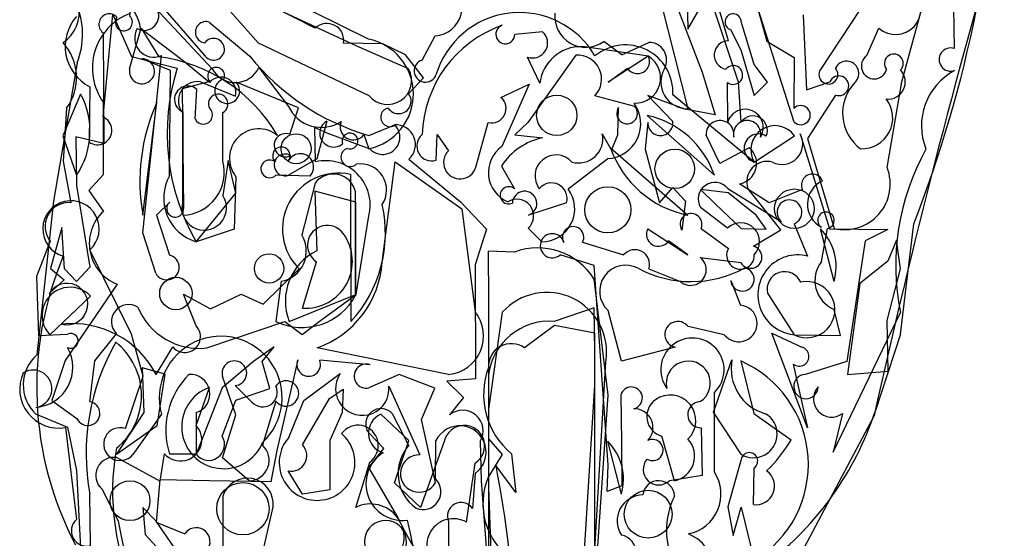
# Model space of a CAD drawing. Extents: x 0 to 0.94, y 0.04 to 2.54.
# Tile 2 of 4: x 0.16 to 0.93, y 1.04 to 1.45. Entities that reach past the tile are written whole.
import ezdxf

# ---------------------------------------------------------------- set-up
doc = ezdxf.new("R2010")
doc.units = 0

msp = doc.modelspace()

# ---------------------------------------------------------------- linework, layer by layer
at = {"layer": 'Default', "color": 2, "linetype": 'CONTINUOUS'}
for p, q in [((0.223835, 1.503417), (0.309395, 1.411627)), ((0.431837, 1.434978), (0.331555, 1.48472)), ((0.850052, 1.401528), (0.869761, 1.474095)), ((0.772746, 1.453901), (0.77537, 1.395257)), ((0.734349, 1.41492), (0.724068, 1.448616)), ((0.568436, 1.440693), (0.546661, 1.438514)), ((0.716049, 1.442272), (0.723933, 1.425854)), ((0.651304, 1.421471), (0.5993, 1.429064)), ((0.566374, 1.400315), (0.556694, 1.420847)), ((0.723933, 1.425854), (0.734349, 1.390643)), ((0.346085, 1.4126), (0.369279, 1.382046)), ((0.744581, 1.401213), (0.734349, 1.41492)), ((0.535779, 1.389257), (0.557954, 1.399561)), ((0.557954, 1.399561), (0.536338, 1.350662)), ((0.734349, 1.390643), (0.744581, 1.401213)), ((0.77537, 1.395257), (0.793433, 1.401382)), ((0.838512, 1.334133), (0.850052, 1.401528)), ((0.797844, 1.391093), (0.776015, 1.357017)), ((0.255199, 1.296892), (0.2662, 1.385525)), ((0.516029, 1.334445), (0.525797, 1.369537)), ((0.42843, 1.360113), (0.432277, 1.348976)), ((0.485005, 1.339878), (0.485762, 1.360168)), ((0.485762, 1.360168), (0.494774, 1.347408)), ((0.734349, 1.338559), (0.765839, 1.359103)), ((0.776015, 1.357017), (0.796847, 1.286475)), ((0.588342, 1.317517), (0.619555, 1.341192)), ((0.390159, 1.322054), (0.379601, 1.281435)), ((0.421863, 1.234152), (0.42186, 1.315167)), ((0.692221, 1.317069), (0.703596, 1.305865)), ((0.713876, 1.314461), (0.692221, 1.317069)), ((0.735726, 1.296963), (0.713876, 1.314461)), ((0.703596, 1.305865), (0.723933, 1.286475)), ((0.743509, 1.285842), (0.735726, 1.296963)), ((0.557131, 1.286633), (0.567689, 1.276058)), ((0.723933, 1.286475), (0.743509, 1.285842)), ((0.8459, 1.277207), (0.839038, 1.260791)), ((0.848939, 1.254733), (0.8459, 1.277207)), ((0.54638, 1.267938), (0.525775, 1.268521)), ((0.525775, 1.268521), (0.526023, 1.230194)), ((0.839038, 1.260791), (0.81698, 1.243197)), ((0.838492, 1.214262), (0.848939, 1.254733)), ((0.363589, 1.245), (0.359362, 1.213557)), ((0.61977, 1.155757), (0.608855, 1.246694)), ((0.81698, 1.243197), (0.807264, 1.17189)), ((0.526023, 1.230194), (0.526023, 0.93852)), ((0.839283, 1.174413), (0.838492, 1.214262)), ((0.807264, 1.17189), (0.839283, 1.174413)), ((0.609354, 1.005054), (0.61977, 1.155757)), ((0.317697, 1.07641), (0.317697, 1.011194)), ((0.348229, 1.027796), (0.357184, 1.068206))]:
    msp.add_line(p, q, dxfattribs=at)
at = {"layer": 'Default', "color": 8, "linetype": 'CONTINUOUS'}
for p, q in [((0.244294, 1.490226), (0.30397, 1.421585)), ((0.390217, 1.443464), (0.317932, 1.480392)), ((0.81768, 1.458667), (0.786213, 1.411219)), ((0.307206, 1.44831), (0.338886, 1.42164)), ((0.8224, 1.42199), (0.8319, 1.44345)), ((0.443144, 1.431304), (0.412348, 1.431776)), ((0.461014, 1.422663), (0.443144, 1.431304)), ((0.475164, 1.404677), (0.461014, 1.422663)), ((0.59443, 1.422371), (0.556807, 1.369506)), ((0.65126, 1.421604), (0.61977, 1.40106)), ((0.463443, 1.392133), (0.475164, 1.404677)), ((0.61977, 1.40106), (0.634828, 1.412118)), ((0.640713, 1.381986), (0.609449, 1.390554)), ((0.62745, 1.359824), (0.627965, 1.381227)), ((0.432277, 1.359392), (0.453939, 1.368237)), ((0.556807, 1.369506), (0.546577, 1.359736)), ((0.546577, 1.359736), (0.568582, 1.357601)), ((0.615172, 1.360683), (0.622494, 1.347875)), ((0.622494, 1.347875), (0.62745, 1.359824)), ((0.536149, 1.335373), (0.546407, 1.317429)), ((0.422079, 1.307047), (0.389862, 1.315658)), ((0.389862, 1.315658), (0.391373, 1.268819)), ((0.422159, 1.234776), (0.422079, 1.307047)), ((0.587147, 1.30665), (0.557294, 1.296899)), ((0.369779, 1.213557), (0.422159, 1.234776)), ((0.536796, 1.220691), (0.526023, 1.144597)), ((0.5878, 0.668045), (0.617973, 1.181806)), ((0.526023, 1.144597), (0.526023, 1.083331)), ((0.526023, 1.083331), (0.53644, 0.812633))]:
    msp.add_line(p, q, dxfattribs=at)
at = {"layer": 'Default', "color": 3, "linetype": 'CONTINUOUS'}
for p, q in [((0.681052, 1.49552), (0.682268, 1.442727)), ((0.682268, 1.442727), (0.712024, 1.494313)), ((0.702555, 1.458558), (0.721636, 1.401535)), ((0.765598, 1.369809), (0.735478, 1.464237)), ((0.735478, 1.464237), (0.744207, 1.433288)), ((0.891111, 1.42752), (0.890594, 1.460027)), ((0.244783, 1.411555), (0.253734, 1.443523)), ((0.253734, 1.443523), (0.267565, 1.421153)), ((0.473942, 1.418482), (0.484337, 1.437626)), ((0.744207, 1.433288), (0.765598, 1.420629)), ((0.765598, 1.420629), (0.765333, 1.380558)), ((0.276672, 1.41019), (0.254433, 1.419497)), ((0.276032, 1.327654), (0.276672, 1.41019)), ((0.721636, 1.401535), (0.723884, 1.369861)), ((0.206382, 1.391824), (0.192505, 1.359164)), ((0.296093, 1.37246), (0.29739, 1.395493)), ((0.734349, 1.338559), (0.670513, 1.391132)), ((0.223951, 1.385582), (0.223951, 1.328391)), ((0.286448, 1.377916), (0.286448, 1.296892)), ((0.317697, 1.339243), (0.317697, 1.377335)), ((0.703101, 1.328142), (0.650435, 1.375108)), ((0.192505, 1.359164), (0.203118, 1.328142)), ((0.389921, 1.365628), (0.40053, 1.360885)), ((0.3905, 1.33868), (0.389921, 1.365628)), ((0.40053, 1.360885), (0.433021, 1.348976)), ((0.770157, 1.360681), (0.793335, 1.286138)), ((0.621671, 1.349711), (0.682268, 1.296892)), ((0.463526, 1.340697), (0.504021, 1.307255)), ((0.223951, 1.328391), (0.212765, 1.316339)), ((0.386211, 1.327474), (0.359363, 1.328142)), ((0.328114, 1.327046), (0.326791, 1.285827)), ((0.212765, 1.316339), (0.22421, 1.299855)), ((0.755227, 1.285406), (0.729157, 1.317722)), ((0.504021, 1.307255), (0.524474, 1.285976)), ((0.42218, 1.234625), (0.432277, 1.296422)), ((0.326791, 1.285827), (0.296865, 1.276058)), ((0.524474, 1.285976), (0.515607, 1.257937)), ((0.650778, 1.286186), (0.682268, 1.265641)), ((0.73361, 1.272467), (0.755227, 1.285406)), ((0.793335, 1.286138), (0.839029, 1.285713)), ((0.839029, 1.285713), (0.821202, 1.276802)), ((0.599703, 1.275574), (0.631857, 1.265641)), ((0.682268, 1.265641), (0.66721, 1.2767)), ((0.821202, 1.276802), (0.818451, 1.25799)), ((0.608877, 1.257512), (0.582072, 1.265641)), ((0.515607, 1.257937), (0.515934, 1.168443)), ((0.691951, 1.263759), (0.723812, 1.259823)), ((0.818451, 1.25799), (0.806899, 1.182049)), ((0.61977, 1.100794), (0.608877, 1.257512)), ((0.651671, 1.254854), (0.67644, 1.244808)), ((0.235114, 1.242775), (0.194143, 1.182802)), ((0.744692, 1.235797), (0.765598, 1.20314)), ((0.182285, 1.20314), (0.214192, 1.233308)), ((0.394397, 1.214282), (0.42218, 1.234625)), ((0.796152, 1.110975), (0.848929, 1.220652)), ((0.305143, 1.192724), (0.366396, 1.213557)), ((0.366396, 1.213557), (0.380012, 1.203372)), ((0.380012, 1.203372), (0.394397, 1.214282)), ((0.217545, 1.18254), (0.234367, 1.203911)), ((0.35799, 1.193489), (0.341809, 1.182003)), ((0.348717, 1.182034), (0.35799, 1.193489)), ((0.194143, 1.182802), (0.183791, 1.151554)), ((0.213534, 1.150588), (0.217545, 1.18254)), ((0.341809, 1.182003), (0.31741, 1.161477)), ((0.354757, 1.160828), (0.348717, 1.182034)), ((0.376623, 1.183525), (0.360131, 1.11233)), ((0.433389, 1.179511), (0.393763, 1.183069)), ((0.723736, 1.182538), (0.733945, 1.141222)), ((0.806899, 1.182049), (0.774262, 1.171999)), ((0.254628, 1.177092), (0.255891, 1.142199)), ((0.272706, 1.17224), (0.254628, 1.177092)), ((0.26634, 1.132022), (0.272706, 1.17224)), ((0.381326, 1.151526), (0.40981, 1.172593)), ((0.455872, 1.17189), (0.432312, 1.161473)), ((0.483897, 1.161171), (0.455872, 1.17189)), ((0.515934, 1.168443), (0.493473, 1.166759)), ((0.493473, 1.166759), (0.506323, 1.153976)), ((0.31741, 1.161477), (0.296865, 1.109389)), ((0.328093, 1.151761), (0.354757, 1.160828)), ((0.447961, 1.162775), (0.472152, 1.108889)), ((0.473552, 1.136754), (0.483897, 1.161171)), ((0.703101, 1.095444), (0.703101, 1.157917)), ((0.183791, 1.151554), (0.203481, 1.137402)), ((0.317341, 1.123455), (0.328093, 1.151761)), ((0.369538, 1.122627), (0.381326, 1.151526)), ((0.506323, 1.153976), (0.495494, 1.140174)), ((0.629664, 1.155885), (0.630186, 1.118541)), ((0.255891, 1.142199), (0.234367, 1.109389)), ((0.484434, 1.087135), (0.473552, 1.136754)), ((0.733945, 1.141222), (0.763099, 1.120576)), ((0.803497, 1.141366), (0.796152, 1.110975)), ((0.234367, 1.109389), (0.26634, 1.132022)), ((0.692704, 1.130203), (0.693388, 1.092591)), ((0.519443, 1.119542), (0.520271, 1.088447)), ((0.360131, 1.11233), (0.355367, 1.087848)), ((0.630186, 1.118541), (0.630584, 1.084613)), ((0.723859, 1.104551), (0.713517, 1.068078)), ((0.421947, 1.067641), (0.432954, 1.103281)), ((0.619029, 1.0801), (0.61977, 1.100794)), ((0.733592, 1.069903), (0.734349, 1.098827)), ((0.268396, 1.089327), (0.265571, 1.056244)), ((0.307415, 1.088556), (0.268396, 1.089327)), ((0.355367, 1.087848), (0.307415, 1.088556)), ((0.520271, 1.088447), (0.526023, 1.012332)), ((0.693388, 1.092591), (0.667786, 1.088556)), ((0.630584, 1.084613), (0.619029, 1.0801)), ((0.713517, 1.068078), (0.717821, 1.045612)), ((0.717821, 1.045612), (0.724116, 1.067884)), ((0.724116, 1.067884), (0.734349, 1.026055)), ((0.265571, 1.056244), (0.287927, 1.046888))]:
    msp.add_line(p, q, dxfattribs=at)
at = {"layer": 'Default', "color": 72, "linetype": 'CONTINUOUS'}
for p, q in [((0.664815, 1.484052), (0.693453, 1.409025)), ((0.714152, 1.433576), (0.704968, 1.464475)), ((0.223951, 1.373785), (0.231652, 1.454242)), ((0.231652, 1.454242), (0.246235, 1.42122)), ((0.286696, 1.417965), (0.253315, 1.443225)), ((0.223951, 1.439965), (0.224655, 1.353006)), ((0.246235, 1.42122), (0.28213, 1.412153)), ((0.255199, 1.283036), (0.269725, 1.422108)), ((0.307334, 1.401009), (0.286696, 1.417965)), ((0.693453, 1.409025), (0.703613, 1.37547)), ((0.213534, 1.397594), (0.212964, 1.354203)), ((0.307647, 1.401696), (0.28586, 1.395979)), ((0.300398, 1.401399), (0.327676, 1.390314)), ((0.377031, 1.380988), (0.32823, 1.401167)), ((0.713475, 1.369853), (0.71341, 1.400943)), ((0.28586, 1.395979), (0.28703, 1.302092)), ((0.651002, 1.390626), (0.670524, 1.370298)), ((0.679973, 1.380054), (0.651002, 1.390626)), ((0.286448, 1.307812), (0.286448, 1.376759)), ((0.370208, 1.360275), (0.377031, 1.380988)), ((0.703613, 1.37547), (0.679973, 1.380054)), ((0.399263, 1.370696), (0.391382, 1.341087)), ((0.650956, 1.369869), (0.648694, 1.348502)), ((0.224655, 1.353006), (0.202551, 1.358386)), ((0.202551, 1.358386), (0.203118, 1.320034)), ((0.707286, 1.337289), (0.696495, 1.359661)), ((0.648694, 1.348502), (0.660041, 1.306536)), ((0.730331, 1.349681), (0.707286, 1.337289)), ((0.322021, 1.339837), (0.317697, 1.312353)), ((0.328114, 1.31402), (0.322021, 1.339837)), ((0.391382, 1.341087), (0.369242, 1.328129)), ((0.417755, 1.32884), (0.418221, 1.213557)), ((0.203118, 1.320034), (0.213534, 1.256076)), ((0.745991, 1.306596), (0.722694, 1.321521)), ((0.296865, 1.276058), (0.328114, 1.31402)), ((0.660041, 1.306536), (0.670457, 1.318498)), ((0.670457, 1.318498), (0.68028, 1.307803)), ((0.713471, 1.317725), (0.755772, 1.291548)), ((0.772092, 1.317011), (0.745991, 1.306596)), ((0.265769, 1.296761), (0.276189, 1.307118)), ((0.68028, 1.307803), (0.677532, 1.28518)), ((0.265769, 1.296761), (0.276032, 1.265492)), ((0.713355, 1.286673), (0.692226, 1.302939)), ((0.765598, 1.29013), (0.776043, 1.264809)), ((0.191614, 1.287135), (0.182672, 1.254956)), ((0.193723, 1.254771), (0.191614, 1.287135)), ((0.265224, 1.251323), (0.255199, 1.283036)), ((0.692664, 1.286496), (0.71408, 1.270779)), ((0.786976, 1.260643), (0.791818, 1.286439)), ((0.246131, 1.20363), (0.213534, 1.269606)), ((0.182672, 1.254956), (0.193431, 1.246078)), ((0.203202, 1.244729), (0.193723, 1.254771)), ((0.213534, 1.256076), (0.203202, 1.244729)), ((0.349337, 1.227026), (0.377631, 1.254773)), ((0.193431, 1.246078), (0.181678, 1.235351)), ((0.296865, 1.210126), (0.287086, 1.234821)), ((0.287086, 1.234821), (0.308098, 1.223431)), ((0.308098, 1.223431), (0.332236, 1.234814)), ((0.332236, 1.234814), (0.349337, 1.227026)), ((0.608916, 1.224313), (0.577441, 1.213557)), ((0.609354, 1.189387), (0.608916, 1.224313)), ((0.801958, 1.202581), (0.796802, 1.222904)), ((0.255271, 1.170511), (0.246131, 1.20363)), ((0.765598, 1.20314), (0.801958, 1.202581)), ((0.265616, 1.17189), (0.278614, 1.193495)), ((0.609354, 0.949466), (0.609354, 1.189387)), ((0.241623, 1.12946), (0.255271, 1.170511)), ((0.526023, 1.171534), (0.526023, 1.121516)), ((0.296865, 1.131931), (0.307286, 1.161812)), ((0.269812, 1.140838), (0.247271, 1.109193)), ((0.463532, 1.12018), (0.44153, 1.140692)), ((0.45224, 1.086851), (0.463532, 1.12018)), ((0.491294, 1.119481), (0.472843, 1.067674)), ((0.526023, 1.121516), (0.53667, 1.109116)), ((0.234808, 1.106735), (0.268653, 1.088286)), ((0.268653, 1.088286), (0.272179, 1.109774)), ((0.53667, 1.109116), (0.525768, 1.09149)), ((0.50878, 1.056086), (0.515607, 1.102473)), ((0.236027, 1.056804), (0.223226, 1.081934)), ((0.472843, 1.067674), (0.45224, 1.086851)), ((0.255146, 1.067666), (0.256987, 1.046388)), ((0.265611, 1.056968), (0.255146, 1.067666)), ((0.246554, 1.00472), (0.236027, 1.056804)), ((0.280005, 1.036069), (0.265611, 1.056968)), ((0.256987, 1.046388), (0.265827, 1.03672))]:
    msp.add_line(p, q, dxfattribs=at)
at = {"layer": 'Default', "color": 202, "linetype": 'CONTINUOUS'}
for p, q in [((0.317184, 1.463883), (0.345384, 1.431966)), ((0.422314, 1.429768), (0.347901, 1.464139)), ((0.345384, 1.431966), (0.432277, 1.390643)), ((0.46337, 1.411609), (0.422314, 1.429768)), ((0.380195, 1.223974), (0.3912, 1.260305)), ((0.577742, 1.210317), (0.554173, 1.192724)), ((0.609403, 1.204253), (0.577742, 1.210317)), ((0.609354, 1.163332), (0.609403, 1.204253)), ((0.578105, 0.669164), (0.609354, 1.163332)), ((0.54403, 1.10981), (0.547507, 1.079479)), ((0.547507, 1.079479), (0.531958, 1.100258))]:
    msp.add_line(p, q, dxfattribs=at)
at = {"layer": 'Default', "color": 6, "linetype": 'CONTINUOUS'}
for p, q in [((0.661138, 1.463782), (0.682268, 1.380226)), ((0.630579, 1.422622), (0.616306, 1.433057)), ((0.630579, 1.422622), (0.65157, 1.432323)), ((0.195297, 1.380674), (0.192702, 1.339325)), ((0.192702, 1.339325), (0.198666, 1.306646)), ((0.442693, 1.259991), (0.452821, 1.338799)), ((0.452821, 1.338799), (0.505154, 1.301918)), ((0.505154, 1.301918), (0.515607, 1.220961)), ((0.796847, 1.244808), (0.786202, 1.286198)), ((0.182578, 1.276434), (0.171869, 1.248749)), ((0.171869, 1.248749), (0.173359, 1.20246)), ((0.715849, 1.245572), (0.723459, 1.226295)), ((0.630186, 1.182307), (0.61977, 1.222034)), ((0.710836, 1.20314), (0.682486, 1.209464)), ((0.776015, 1.130223), (0.748091, 1.20433)), ((0.748091, 1.20433), (0.771504, 1.19338)), ((0.173359, 1.20246), (0.195969, 1.203442)), ((0.494774, 1.17189), (0.391618, 1.192724)), ((0.672284, 1.193365), (0.630186, 1.182307)), ((0.702376, 1.142439), (0.716843, 1.183496)), ((0.764838, 1.180062), (0.776015, 1.130223)), ((0.328114, 1.140404), (0.317598, 1.17023)), ((0.327386, 1.163304), (0.34056, 1.15031)), ((0.401514, 1.153207), (0.41205, 1.160327)), ((0.41205, 1.160327), (0.411444, 1.142192)), ((0.35937, 1.151064), (0.348946, 1.116443)), ((0.380195, 1.116661), (0.401514, 1.153207)), ((0.411444, 1.142192), (0.401533, 1.120126)), ((0.723933, 1.109389), (0.702376, 1.142439)), ((0.29679, 1.142046), (0.296925, 1.109452)), ((0.317443, 1.106469), (0.328114, 1.140404)), ((0.450591, 1.14141), (0.463526, 1.1161)), ((0.773451, 1.03602), (0.828152, 1.139437)), ((0.19449, 1.130336), (0.203118, 1.058262)), ((0.401533, 1.120126), (0.401783, 1.081452)), ((0.443982, 1.113939), (0.431883, 1.12631)), ((0.484358, 1.090061), (0.484737, 1.12007)), ((0.630186, 1.078139), (0.619541, 1.119529)), ((0.671852, 1.088556), (0.661816, 1.12363)), ((0.432276, 1.099044), (0.443982, 1.113939)), ((0.296925, 1.109452), (0.276032, 1.109389)), ((0.33853, 1.088556), (0.317443, 1.106469)), ((0.380195, 1.078139), (0.369008, 1.096351)), ((0.45324, 1.063174), (0.432276, 1.099044)), ((0.515607, 1.094245), (0.513437, 1.066965)), ((0.401783, 1.081452), (0.380195, 1.078139)), ((0.214175, 1.037762), (0.213534, 1.078108)), ((0.494774, 1.056551), (0.494638, 0.994956))]:
    msp.add_line(p, q, dxfattribs=at)
at = {"layer": 'Default', "color": 132, "linetype": 'CONTINUOUS'}
for p, q in [((0.203639, 1.416294), (0.185124, 1.307728)), ((0.185124, 1.307728), (0.171924, 1.187237)), ((0.848929, 1.203443), (0.859345, 1.289957)), ((0.848929, 1.203443), (0.828934, 1.142792)), ((0.171086, 1.141046), (0.196009, 1.13053)), ((0.196009, 1.13053), (0.203118, 1.096726)), ((0.203118, 1.096726), (0.206228, 1.035707))]:
    msp.add_line(p, q, dxfattribs=at)
at = {"layer": 'Default', "color": 202, "linetype": 'CONTINUOUS'}
msp.add_circle((0.579518, 1.375138), 0.015809, dxfattribs=at)
at = {"layer": 'Default', "color": 2, "linetype": 'CONTINUOUS'}
for centre, radius in [((0.375246, 1.348981), 0.01177), ((0.67196, 1.333206), 0.015481)]:
    msp.add_circle(centre, radius, dxfattribs=at)
at = {"layer": 'Default', "color": 3, "linetype": 'CONTINUOUS'}
for centre, radius in [((0.619525, 1.301052), 0.01806), ((0.765707, 1.301956), 0.015481), ((0.354046, 1.25508), 0.011468), ((0.280995, 1.235438), 0.012695), ((0.245042, 1.072936), 0.015633)]:
    msp.add_circle(centre, radius, dxfattribs=at)
at = {"layer": 'Default', "color": 8, "linetype": 'CONTINUOUS'}
for centre, radius in [((0.333566, 1.066674), 0.020524), ((0.651134, 1.062375), 0.018728)]:
    msp.add_circle(centre, radius, dxfattribs=at)
at = {"layer": 'Default', "color": 132, "linetype": 'CONTINUOUS'}
for centre, radius, start, end in [((-0.081543, 1.65577), 1.009499, 338.754142, 358.543722), ((0.147022, 1.438589), 0.060848, 338.506067, 428.62301), ((0.192791, 1.163755), 0.031414, 131.624902, 226.29461), ((0.594532, 1.220066), 0.246811, 307.353942, 341.754402)]:
    msp.add_arc(centre, radius, start, end, dxfattribs=at)
at = {"layer": 'Default', "color": 6, "linetype": 'CONTINUOUS'}
for centre, radius, start, end in [((6.704031, -0.162247), 6.018333, 163.609869, 167.508985), ((0.176429, 1.456142), 0.028902, 303.960806, 437.843886), ((0.602224, 1.452787), 0.024239, 174.296178, 305.51733), ((0.162172, 1.404742), 0.040946, 323.99819, 402.055525), ((0.651886, 1.418589), 0.013738, 330.521269, 451.317315), ((0.682283, 1.401406), 0.02118, 150.521269, 269.959864), ((0.197044, 1.288121), 0.018596, 84.994398, 218.934876), ((0.755812, 1.256317), 0.042619, 344.332249, 404.515513), ((0.365825, 1.265332), 0.077054, 289.556756, 356.025646), ((0.633582, 1.237171), 0.020491, 61.836114, 227.621954), ((0.684827, 1.332889), 0.088081, 241.836114, 298.494933), ((0.724995, 1.246476), 0.009191, 185.644594, 438.35824), ((0.491614, 1.20219), 0.030464, 275.95565, 398.038271), ((0.722216, 1.211954), 0.014394, 217.758869, 445.044227), ((0.674382, 1.203317), 0.010171, 37.178468, 258.093477), ((0.19861, 1.198273), 0.005805, 243.613063, 477.063065), ((0.387292, 1.10974), 0.176613, 150.296212, 190.317566), ((0.200602, 1.155447), 0.053438, 309.186178, 411.476338), ((0.168865, 1.177417), 0.031354, 274.524429, 389.95555), ((0.769533, 1.186039), 0.007601, 231.846318, 434.973144), ((0.326854, 1.172932), 0.009643, 273.157655, 556.268683), ((0.753075, 1.176621), 0.036879, 169.255991, 254.172124), ((0.189204, 1.160483), 0.030607, 155.359842, 279.945417), ((0.169113, 1.160715), 0.014722, 278.69161, 481.67163), ((0.335261, 1.128132), 0.062124, 135.221973, 197.559882), ((0.292425, 1.156675), 0.015267, 286.614308, 454.741899), ((0.367307, 1.157035), 0.009932, 216.953379, 503.853876), ((0.349053, 1.157897), 0.011389, 221.774165, 386.024132), ((0.666117, 1.139057), 0.016015, 125.48173, 254.420866), ((0.668464, 1.135764), 0.020058, 313.48838, 485.48173), ((0.441814, 1.133145), 0.012056, 43.276163, 214.540963), ((0.733686, 1.125138), 0.018524, 238.229587, 419.757206), ((0.503372, 1.110983), 0.020733, 306.165471, 514.004319), ((0.589151, 1.089648), 0.042619, 344.332249, 404.515513), ((0.667937, 1.107794), 0.019632, 281.501658, 403.116678), ((0.420522, 1.080418), 0.189165, 169.765808, 206.801673), ((0.337971, 1.104654), 0.016108, 271.990006, 407.047653), ((0.371533, 1.108196), 0.012111, 257.962576, 404.342829), ((0.488028, 1.094181), 0.032876, 138.184385, 235.109221), ((0.474823, 1.079941), 0.013904, 246.245384, 406.705571), ((0.50462, 1.060837), 0.010738, 34.799172, 203.528438), ((0.211056, 1.049312), 0.011963, 131.570687, 285.111072), ((0.73605, 1.196872), 0.31282, 205.302269, 213.191599)]:
    msp.add_arc(centre, radius, start, end, dxfattribs=at)
at = {"layer": 'Default', "color": 3, "linetype": 'CONTINUOUS'}
for centre, radius, start, end in [((0.48305, 1.45984), 0.022252, 273.314293, 418.436967), ((0.261695, 1.412112), 0.046135, 111.330098, 215.102834), ((0.550395, 1.387393), 0.068362, 30.199853, 163.479557), ((0.633283, 1.393088), 0.037282, 356.992778, 489.681682), ((0.88824, 1.418895), 0.00909, 71.588618, 289.525041), ((0.250931, 1.295101), 0.127145, 30.341219, 82.482997), ((0.254409, 1.409692), 0.009805, 169.048845, 449.863307), ((0.476585, 1.410022), 0.008864, 107.351449, 338.907872), ((0.914645, 1.366907), 0.049309, 118.287038, 201.859422), ((0.290434, 1.387629), 0.010499, 48.504044, 247.692039), ((0.152069, 1.362683), 0.061637, 325.916474, 388.215214), ((0.314142, 1.384137), 0.007676, 297.593976, 566.461695), ((0.770716, 1.375313), 0.007515, 227.080487, 495.74534), ((0.302583, 1.375369), 0.007112, 204.140323, 408.767135), ((0.634852, 1.304623), 0.072187, 19.014221, 77.533768), ((0.733205, 1.363295), 0.011402, 336.798963, 504.842742), ((0.443066, 1.357938), 0.013462, 221.740691, 406.366552), ((0.453309, 1.352272), 0.015439, 311.431813, 453.541478), ((0.346044, 1.341518), 0.023041, 50.621415, 218.906911), ((0.737595, 1.349337), 0.011256, 57.247685, 253.24191), ((0.756255, 1.352672), 0.016044, 241.601904, 389.950094), ((0.363679, 1.3435), 0.006831, 325.611685, 588.548735), ((0.378506, 1.334588), 0.010487, 317.283135, 511.195012), ((0.69791, 1.376006), 0.080646, 199.029416, 258.816046), ((1.031841, 1.257621), 0.186611, 150.839908, 191.426229), ((0.28553, 1.330274), 0.033395, 271.576605, 375.579765), ((0.354553, 1.333167), 0.006955, 48.548735, 313.747974), ((0.398405, 1.304715), 0.034872, 346.24241, 463.100839), ((0.74465, 1.32276), 0.016292, 75.87755, 198.011736), ((0.307067, 1.310181), 0.035616, 150.620332, 253.353618), ((0.247278, 1.27468), 0.034145, 132.498232, 249.130528), ((0.576008, 1.272888), 0.009449, 14.824667, 309.921422), ((0.592347, 1.279529), 0.008351, 331.735088, 570.377342), ((0.659285, 1.281946), 0.009505, 153.509138, 326.495712), ((0.640711, 1.258314), 0.011493, 342.478394, 500.390243), ((0.731564, 1.263934), 0.008774, 207.942165, 436.510311), ((0.684448, 1.254077), 0.012249, 229.176788, 412.227035), ((0.758079, 1.23885), 0.013732, 23.036997, 192.847355), ((0.775541, 1.222762), 0.021997, 243.128817, 462.670152), ((0.198077, 1.218395), 0.021957, 42.78082, 224.009123), ((0.24402, 1.213323), 0.013482, 57.456255, 224.271515), ((0.29938, 1.244388), 0.051984, 202.269388, 276.365316), ((0.685837, 1.175732), 0.024807, 314.098892, 576.416437), ((0.3851, 1.17981), 0.009256, 156.340731, 380.617384), ((0.682622, 1.165208), 0.017267, 302.538525, 554.088632), ((0.688292, 1.101533), 0.08842, 301.391758, 426.368318), ((0.430147, 1.170653), 0.009432, 69.897241, 283.266696), ((0.42712, 1.160823), 0.020933, 145.785923, 365.351253), ((0.774767, 1.162469), 0.009544, 93.032128, 358.548168), ((0.637968, 1.1535), 0.00864, 283.192203, 523.970339), ((0.794925, 1.152737), 0.01424, 138.209801, 307.00909), ((0.212037, 1.141304), 0.009404, 204.515914, 440.840283), ((0.692414, 1.140431), 0.010233, 92.830811, 271.62301), ((0.50576, 1.127874), 0.016021, 328.658992, 489.848235), ((0.640115, 1.130273), 0.014816, 316.287479, 450.678147), ((0.423727, 1.116254), 0.01592, 305.423099, 504.253411), ((0.306696, 1.117014), 0.012442, 217.794773, 391.177234), ((0.391677, 1.102869), 0.029674, 138.252594, 409.862807), ((0.654608, 1.112669), 0.00828, 238.604678, 477.186576), ((0.665468, 1.177968), 0.113251, 313.898864, 329.550851), ((0.471621, 1.094245), 0.014653, 87.921308, 330.973644), ((0.659463, 1.097513), 0.012227, 138.582976, 312.897027), ((0.730418, 1.104097), 0.006575, 306.720928, 536.041458), ((0.735551, 1.084408), 0.014637, 262.309364, 414.768308), ((0.676332, 1.078116), 0.031887, 281.668346, 392.915735), ((0.433605, 1.044141), 0.026232, 317.268222, 476.386522), ((0.445257, 1.040966), 0.016489, 297.510592, 621.052567), ((0.29695, 1.040888), 0.010836, 333.426437, 506.374742), ((0.669983, 1.016104), 0.033339, 283.7277, 427.425667)]:
    msp.add_arc(centre, radius, start, end, dxfattribs=at)
at = {"layer": 'Default', "color": 72, "linetype": 'CONTINUOUS'}
for centre, radius, start, end in [((0.220581, 1.438466), 0.033079, 8.273039, 101.622644), ((0.256175, 1.453252), 0.011447, 241.367118, 540.828829), ((0.229741, 1.429157), 0.03548, 138.621058, 242.820911), ((0.228818, 1.446549), 0.008188, 42.851169, 233.523765), ((0.240212, 1.448135), 0.006702, 143.539621, 407.620699), ((0.263628, 1.435743), 0.014936, 150.024821, 294.093925), ((0.714083, 1.422399), 0.011178, 89.642861, 259.724173), ((0.312584, 1.406147), 0.006648, 339.178083, 582.035156), ((0.717853, 1.406816), 0.007365, 232.889007, 501.511335), ((0.443302, 1.360757), 0.169168, 162.313264, 210.045088), ((0.316292, 1.393355), 0.011783, 345.042874, 499.489839), ((0.298048, 1.386461), 0.015122, 81.058345, 219.909743), ((0.321247, 1.394304), 0.009791, 104.487778, 404.500907), ((0.219574, 1.363367), 0.011299, 234.196723, 427.214576), ((0.727103, 1.365629), 0.014268, 328.123356, 522.77902), ((0.404636, 1.361206), 0.010905, 119.518701, 310.334865), ((0.66076, 1.369157), 0.00983, 175.846529, 366.660708), ((0.707431, 1.360156), 0.010948, 349.17216, 542.589287), ((0.728702, 1.360365), 0.010759, 347.815081, 552.155001), ((0.367089, 1.351733), 0.009093, 69.944864, 296.028521), ((0.417482, 1.355039), 0.006173, 250.831241, 560.332643), ((0.366576, 1.336273), 0.008568, 58.295191, 288.122763), ((0.417575, 1.342276), 0.00725, 107.005264, 311.315133), ((0.720175, 1.33732), 0.015998, 279.05818, 410.594704), ((0.425646, 1.316583), 0.020512, 326.210354, 459.213268), ((0.408378, 1.286018), 0.043836, 77.647462, 225.460482), ((0.779817, 1.320597), 0.008516, 22.049002, 204.897963), ((0.703374, 1.309577), 0.012975, 38.902378, 210.771292), ((0.796273, 1.305408), 0.020282, 114.972114, 242.395292), ((0.303153, 1.30265), 0.017484, 162.827633, 393.709608), ((0.198785, 1.286049), 0.022089, 311.889635, 614.090613), ((0.280406, 1.302009), 0.006624, 129.541889, 360.714186), ((0.343272, 1.282654), 0.10194, 317.326525, 372.763311), ((0.761879, 1.299114), 0.009723, 292.487676, 591.08787), ((0.684765, 1.289663), 0.00851, 338.151524, 571.79052), ((0.790533, 1.292823), 0.006512, 281.381915, 595.823328), ((0.723655, 1.276015), 0.014821, 316.186928, 494.02035), ((0.723505, 1.265404), 0.01085, 150.304409, 361.853391), ((0.768482, 1.234371), 0.031363, 76.048757, 264.724943), ((0.437632, 1.161781), 0.26569, 157.184446, 207.700419), ((0.273886, 1.255922), 0.009808, 207.967096, 437.361157), ((0.806483, 1.245573), 0.02465, 142.312391, 246.875119), ((0.195734, 1.227172), 0.016262, 255.705473, 509.806956), ((0.199695, 1.137483), 0.07436, 27.56201, 96.157625), ((0.573792, 1.165554), 0.048142, 85.652676, 172.864913), ((0.287967, 1.20156), 0.012351, 220.770843, 403.913496), ((0.316137, 1.153808), 0.048107, 313.001002, 555.640632), ((0.31846, 1.130904), 0.032866, 109.876928, 338.061973), ((0.448139, 1.125937), 0.016168, 114.128258, 252.805529), ((0.237298, 1.117334), 0.012874, 70.370326, 320.771559), ((0.284695, 1.12066), 0.016588, 221.012936, 402.807219), ((0.506954, 1.115985), 0.016046, 302.634141, 527.417941), ((0.232429, 1.092741), 0.014194, 80.351004, 229.583921), ((0.458619, 1.086193), 0.028694, 122.128563, 277.756177), ((0.575978, 1.070752), 0.054325, 157.558763, 234.509358), ((0.060771, 0.96157), 0.413077, 347.164361, 373.465789), ((0.498425, 1.038082), 0.020769, 60.095693, 325.849529)]:
    msp.add_arc(centre, radius, start, end, dxfattribs=at)
at = {"layer": 'Default', "color": 8, "linetype": 'CONTINUOUS'}
for centre, radius, start, end in [((0.844984, 1.45857), 0.019995, 229.127464, 404.093953), ((0.30468, 1.440298), 0.008401, 72.503285, 263.058904), ((0.399395, 1.434047), 0.01315, 350.055465, 494.264146), ((0.310572, 1.42697), 0.00852, 219.202027, 504.163671), ((0.484025, 1.538213), 0.186158, 218.770725, 253.860148), ((0.595804, 1.403566), 0.018855, 316.359741, 454.177501), ((0.642753, 1.417365), 0.009505, 213.504288, 386.490862), ((0.828308, 1.413812), 0.010089, 125.841927, 344.546781), ((0.843654, 1.41586), 0.007352, 315.847697, 580.113713), ((0.806638, 1.408028), 0.009606, 312.386668, 515.161884), ((0.792393, 1.407121), 0.007415, 146.448727, 401.799863), ((0.839173, 1.401401), 0.013505, 263.913599, 403.748251), ((0.838298, 1.376966), 0.034765, 136.419893, 233.624205), ((0.455547, 1.386285), 0.009826, 213.467191, 396.524326), ((0.634636, 1.376619), 0.008107, 145.367347, 401.448302), ((0.818628, 1.373146), 0.024189, 267.752805, 397.801279), ((0.448898, 1.37364), 0.00739, 102.093156, 313.014543), ((0.596657, 1.35673), 0.018932, 253.701254, 372.052064), ((0.579149, 1.307408), 0.051294, 101.888209, 146.961539), ((0.578978, 1.327602), 0.016521, 41.543466, 217.242923), ((0.575366, 1.309947), 0.012233, 344.366526, 501.246161), ((0.541862, 1.31244), 0.006748, 47.665531, 295.043298), ((0.554313, 1.306023), 0.009599, 288.089395, 538.189239), ((0.410703, 1.229415), 0.043889, 116.131185, 201.181311), ((0.571717, 1.189418), 0.046877, 350.655292, 498.15465)]:
    msp.add_arc(centre, radius, start, end, dxfattribs=at)
at = {"layer": 'Default', "color": 2, "linetype": 'CONTINUOUS'}
for centre, radius, start, end in [((0.717727, 1.448391), 0.006345, 2.025889, 254.664949), ((0.568297, 1.356763), 0.094413, 109.525769, 177.9965), ((0.539227, 1.438737), 0.007437, 109.525769, 358.284005), ((0.560595, 1.431936), 0.011755, 250.617162, 408.160869), ((0.423229, 1.391932), 0.043899, 281.893856, 438.692017), ((0.598599, 1.396638), 0.032434, 88.762015, 173.490666), ((0.641183, 1.404514), 0.019747, 266.903174, 419.168588), ((0.327491, 1.42152), 0.020623, 208.667414, 334.370504), ((0.800556, 1.398346), 0.007743, 249.501569, 516.912505), ((0.528449, 1.380581), 0.011358, 256.499033, 409.808247), ((0.40258, 1.323599), 0.149781, 155.578826, 190.271493), ((0.395072, 1.394218), 0.02852, 205.261686, 303.052565), ((0.617727, 1.368703), 0.027573, 273.801443, 395.70588), ((0.420074, 1.366165), 0.010317, 156.29348, 324.085611), ((0.750478, 1.348242), 0.018813, 35.262491, 210.979984), ((0.481613, 1.351143), 0.011765, 130.694579, 286.756222), ((0.550938, 1.330334), 0.025028, 125.687257, 246.923754), ((0.50371, 1.338152), 0.012865, 133.990044, 343.25555), ((0.404402, 1.31121), 0.017901, 12.768426, 142.71611), ((0.805028, 1.321365), 0.035836, 256.804041, 380.872238), ((0.567833, 1.30186), 0.025802, 269.678571, 397.360883), ((0.548257, 1.296295), 0.013119, 312.563307, 482.917387), ((0.359135, 1.268694), 0.024109, 280.646351, 391.904003), ((0.5646, 1.219031), 0.052191, 32.008965, 110.431971), ((0.380026, 1.255983), 0.04719, 244.031904, 332.444363), ((0.337046, 1.070411), 0.020258, 353.752949, 522.77355), ((0.659424, 1.076204), 0.012434, 1.913277, 174.347077), ((0.647145, 1.057126), 0.020304, 90.267661, 213.194625), ((0.724874, 1.049835), 0.059403, 153.198751, 208.21663), ((0.627482, 1.031789), 0.01447, 280.262891, 439.35399)]:
    msp.add_arc(centre, radius, start, end, dxfattribs=at)
at = {"layer": 'Default', "color": 202, "linetype": 'CONTINUOUS'}
for centre, radius, start, end in [((0.446894, 1.402504), 0.018824, 219.056695, 388.926979), ((0.399689, 1.27329), 0.015514, 36.550221, 236.826492), ((0.382629, 1.260643), 0.03675, 266.202589, 396.550221), ((0.543752, 1.178351), 0.017753, 54.056836, 183.013293), ((0.582457, 1.156246), 0.060274, 159.436352, 230.391247), ((-0.427695, 0.915775), 0.977225, 355.7608, 370.881748)]:
    msp.add_arc(centre, radius, start, end, dxfattribs=at)

doc.saveas('drawing.dxf')
